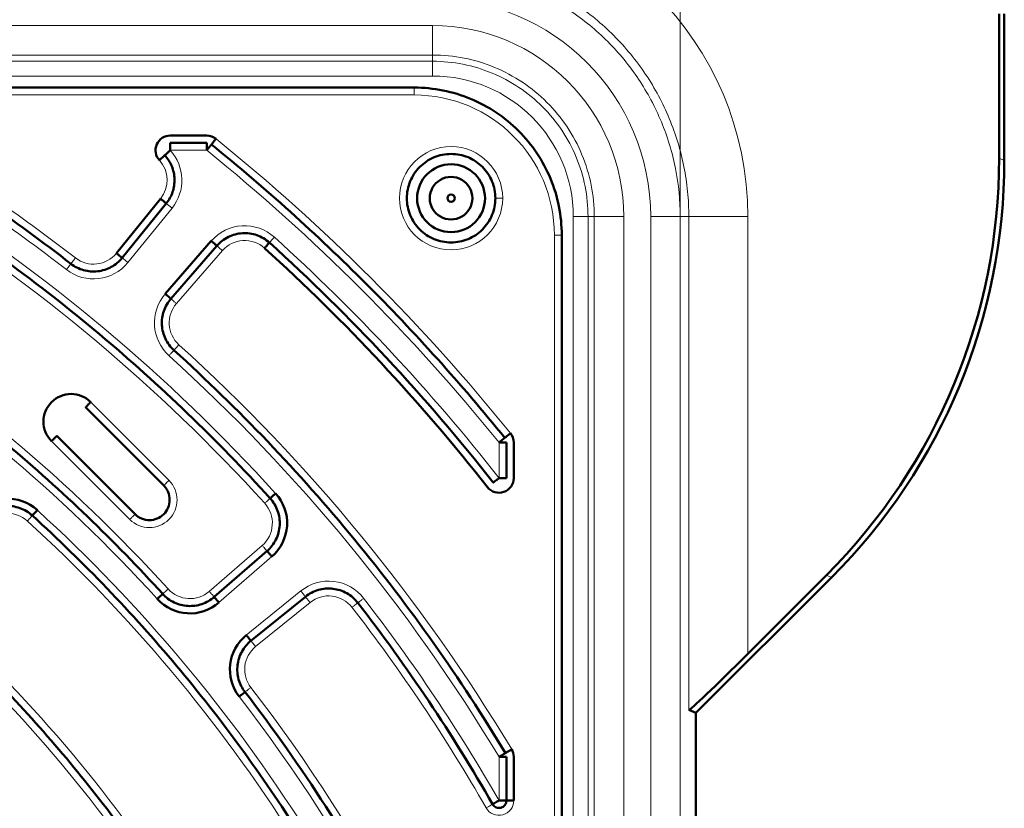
# Model space of a CAD drawing. Header units: millimetres. Extents: x 5 to 579, y 5 to 290.
# Tile 48 of 85: x 256 to 270, y 173 to 184. Entities that reach past the tile are written whole.
import ezdxf

# ---------------------------------------------------------------- set-up
doc = ezdxf.new("R2010")
doc.units = ezdxf.units.MM
doc.layers.add('1', color=7, linetype='Continuous', true_color=0xffffff)
doc.styles.add('Arial', font='Arial')
doc.dimstyles.get("Standard").update_dxf_attribs({"dimtxt": 0.18, "dimasz": 0.18, "dimexe": 0.18, "dimexo": 0.0625, "dimgap": 0.09, "dimtad": 0, "dimtih": 1, "dimtoh": 1, "dimdec": 4, "dimzin": 0, "dimdsep": 46, "dimtxsty": 'Standard', "dimcen": 0.09, "dimadec": 0, "dimazin": 0, "dimtfac": 1, "dimtdec": 4, "dimtofl": 0, "dimtmove": 0, "dimatfit": 3, "dimfxl": 1, "dimtolj": 1, "dimtzin": 0, "dimarcsym": 0})

# ---------------------------------------------------------------- blocks, each defined once
blk = doc.blocks.new('_U3-2')
at = {"layer": '1', "color": 92, "lineweight": 13}
for p, q in [((219.207332, 181.202974), (219.207332, 200.692501)), ((265.420006, 181.202974), (265.420006, 200.692501)), ((219.207332, 198.692501), (265.420006, 198.692501))]:
    blk.add_line(p, q, dxfattribs=at)
at = {"layer": '1', "color": 92, "lineweight": 18}
for points in [[(219.207332, 198.692501), (221.457329, 199.295386), (221.457334, 198.089615)], [(265.420006, 198.692501), (263.170009, 198.089615), (263.170004, 199.295386)]]:
    blk.add_solid(points, dxfattribs=at)
at = {"layer": '1', "color": 1, "linetype": 'Continuous', "lineweight": 13, "insert": (239.126421, 199.439385), "char_height": 3, "attachment_point": 7, "line_spacing_factor": 0.824923, "style": 'Arial'}
blk.add_mtext('\\fArial|b0|i0;\\W1.0000;462', dxfattribs=at)

msp = doc.modelspace()

# ---------------------------------------------------------------- linework, layer by layer
at = {"layer": '1', "color": 7, "linetype": 'Continuous', "lineweight": 50}
for p, q in [((269.74383, 181.99482), (269.74383, 183.95297)), ((269.81367, 181.96589), (269.81367, 183.95297)), ((261.81367, 182.95297), (249.05255, 182.95297)), ((258.50648, 182.30297), (259.00139, 182.30297)), ((259.00139, 182.20297), (258.50648, 182.20297)), ((257.77698, 180.70748), (258.37495, 181.44591)), ((258.45267, 181.38298), (257.8547, 180.64454)), ((258.43954, 180.15609), (259.06291, 180.8732)), ((263.81367, 168.19185), (263.81367, 180.95297)), ((259.13839, 180.8076), (258.51501, 180.09048)), ((257.35737, 178.61799), (258.41803, 177.55733)), ((258.02912, 177.16842), (256.96846, 178.22908)), ((263.06367, 177.65914), (263.06367, 178.14069)), ((263.16367, 178.14069), (263.16367, 177.65914)), ((259.10172, 176.0466), (259.81887, 176.67001)), ((267.40211, 176.34141), (266.33622, 175.27552)), ((267.47195, 176.31248), (265.63351, 174.47404)), ((260.33927, 176.04981), (259.6008, 175.45182)), ((265.63351, 174.47404), (265.53671, 174.51414)), ((265.63351, 174.47404), (265.63351, 148.4319)), ((263.06367, 173.28587), (263.06367, 173.87825)), ((263.16367, 173.87825), (263.16367, 173.28587))]:
    msp.add_line(p, q, dxfattribs=at)
at = {"layer": '1', "color": 2, "linetype": 'Continuous', "lineweight": 13}
for p, q in [((262.06367, 183.79401), (222.56367, 183.79401)), ((262.06367, 183.39425), (222.56367, 183.39425)), ((262.06367, 183.30971), (222.56367, 183.30971)), ((262.06367, 183.30971), (262.06367, 183.39425)), ((262.06367, 183.10984), (222.56367, 183.10984)), ((261.81367, 182.85297), (249.05255, 182.85297)), ((259.00139, 182.10297), (258.50648, 182.10297)), ((269.74383, 181.99482), (269.81367, 181.96589)), ((257.93241, 180.58161), (258.53039, 181.32005)), ((263.97053, 141.70297), (263.97053, 181.20297)), ((264.17041, 141.70297), (264.17041, 181.20297)), ((264.17041, 181.20297), (264.25495, 181.20297)), ((264.25495, 141.70297), (264.25495, 181.20297)), ((264.65471, 141.70297), (264.65471, 181.20297)), ((265.02025, 141.70297), (265.02025, 181.20297)), ((265.42001, 141.70297), (265.42001, 181.20297)), ((265.53671, 181.20297), (265.42001, 181.20297)), ((265.53671, 174.51414), (265.53671, 181.20297)), ((266.33622, 175.27552), (266.33622, 181.20297)), ((263.71367, 168.19185), (263.71367, 180.95297)), ((259.21386, 180.74199), (258.59048, 180.02488)), ((258.48874, 177.62804), (257.42808, 178.6887)), ((256.89775, 178.15837), (257.95841, 177.09771)), ((262.96367, 177.65914), (262.96367, 178.14069)), ((259.03611, 176.12207), (259.75326, 176.74548)), ((259.16732, 175.97113), (259.88447, 176.59454)), ((267.40211, 176.34141), (267.47195, 176.31248)), ((260.27634, 176.12753), (259.53787, 175.52953)), ((260.4022, 175.9721), (259.66373, 175.3741)), ((262.96367, 173.28587), (262.96367, 173.87825))]:
    msp.add_line(p, q, dxfattribs=at)
at = {"layer": '1', "color": 7, "linetype": 'Continuous', "lineweight": 50}
for radius in [0.46, 0.05]:
    msp.add_circle((262.31367, 181.45297), radius, dxfattribs=at)
at = {"layer": '1', "color": 2, "linetype": 'Continuous', "lineweight": 13}
for centre, radius, start, end in [((262.06367, 181.20297), 4.27255, 360, 90), ((262.06367, 181.20297), 2.95658, 0, 90), ((262.06367, 181.20297), 2.59104, 0, 90), ((262.06367, 181.20297), 1.90686, 0, 90), ((261.81367, 180.95297), 1.9, 0, 90), ((242.31367, 161.45297), 24.3, 52.159913, 58.964328), ((242.31367, 161.45297), 26.75, 38.942441, 51.057559), ((242.31367, 161.45297), 24.1, 52.159913, 58.964328), ((258.0641, 181.69764), 0.6, 321, 42.497331), ((242.31367, 161.45297), 26.55, 38.942441, 51.057559), ((262.31367, 181.45297), 0.7, 0, 180), ((258.0641, 181.69764), 0.4, 321, 42.497331), ((242.31367, 161.45297), 23.8, 42.234918, 57.765082), ((242.31367, 161.45297), 23.6, 42.234918, 57.765082), ((262.31367, 181.45297), 0.7, 180, 0), ((259.51574, 180.47957), 0.6, 47.883052, 139), ((259.51574, 180.47957), 0.4, 47.883052, 139), ((242.31367, 161.45297), 26.25, 38.124912, 47.883052), ((257.46612, 180.95921), 0.4, 232.159913, 321), ((257.46612, 180.95921), 0.6, 232.159913, 321), ((258.89236, 179.76245), 0.6, 139, 227.840087), ((258.89236, 179.76245), 0.4, 139, 227.840087), ((242.31367, 161.45297), 21.85, 42.287654, 57.712346), ((242.31367, 161.45297), 21.65, 42.287654, 57.712346), ((242.31367, 161.45297), 24.3, 31.035672, 47.840087), ((242.31367, 161.45297), 24.1, 31.035672, 47.840087), ((258.22357, 177.36288), 0.375, 225, 45), ((259.49084, 177.04736), 0.4, 311, 42.234918), ((256.3003, 176.78062), 0.4, 47.619245, 139), ((242.31367, 161.45297), 21.35, 32.380755, 47.619245), ((242.31367, 161.45297), 21.15, 32.380755, 47.619245), ((242.31367, 161.45297), 14.85, 0, 180), ((260.65393, 175.66124), 0.6, 37.765082, 129), ((258.77369, 176.42396), 0.4, 222.287654, 311), ((260.65393, 175.66124), 0.4, 37.765082, 129), ((242.31367, 161.45297), 23.8, 29.813647, 37.765082), ((242.31367, 161.45297), 23.6, 29.813647, 37.765082), ((242.31367, 161.45297), 19.4, 32.447017, 47.552983), ((242.31367, 161.45297), 19.2, 32.447017, 47.552983), ((259.91546, 175.06324), 0.4, 129, 217.712346), ((242.31367, 161.45297), 21.85, 17.712348, 37.712346), ((242.31367, 161.45297), 21.65, 17.712348, 37.712346), ((262.96367, 173.28587), 0.2, 209.813647, 0)]:
    msp.add_arc(centre, radius, start, end, dxfattribs=at)
at = {"layer": '1', "color": 7, "linetype": 'Continuous', "lineweight": 50}
for centre, radius, start, end in [((258.50648, 182.10297), 0.2, 90, 222.497331), ((259.00139, 182.10297), 0.2, 51.057559, 90), ((242.31367, 161.45297), 24.2, 52.159913, 58.964328), ((262.31367, 181.45297), 0.28868, 120, 180), ((262.31367, 181.45297), 0.28868, 60, 120), ((262.31367, 181.45297), 0.28868, 0, 60), ((262.31367, 181.45297), 0.28868, 180, 240), ((262.31367, 181.45297), 0.28868, 300, 0), ((262.31367, 181.45297), 0.28868, 240, 300), ((242.31367, 161.45297), 26.05, 38.124912, 47.883052), ((242.31367, 161.45297), 26.15, 38.124912, 47.883052), ((257.16291, 178.42354), 0.375, 45, 225), ((262.96367, 178.14069), 0.2, 0, 38.942441), ((242.31367, 161.45297), 16.70868, 0, 180), ((262.96367, 177.65914), 0.2, 218.124912, 0), ((259.49084, 177.04736), 0.6, 311, 42.234918), ((242.31367, 161.45297), 15.89931, 0, 180), ((256.3003, 176.78062), 0.6, 47.619245, 139), ((242.31367, 161.45297), 14.75, 270, 90), ((258.77369, 176.42396), 0.6, 222.287654, 311), ((242.31367, 161.45297), 23.7, 29.813647, 37.765082), ((259.91546, 175.06324), 0.6, 129, 217.712346), ((262.96367, 173.87825), 0.2, 0, 31.035672)]:
    msp.add_arc(centre, radius, start, end, dxfattribs=at)
for centre, major_axis, ratio, start_param, end_param in [((261.73895, 181.99886), (7.39631, -3.06365), 0.999286, 5.89073854, 6.67563207), ((261.80879, 181.96993), (7.39631, -3.06365), 0.999286, 5.89073854, 6.67563207), ((266.33622, 175.31503), (0.79976, 0.80073), 0.024678, 3.1517965, 4.68768624)]:
    msp.add_ellipse(centre, major_axis=major_axis, ratio=ratio, start_param=start_param, end_param=end_param, dxfattribs=at)
at = {"layer": '1', "color": 2, "linetype": 'Continuous', "lineweight": 13}
for points, knots in [([(265.53671, 181.20297), (265.53671, 181.31663), (265.53112, 181.43028), (265.50884, 181.6565), (265.49215, 181.76906), (265.4478, 181.992), (265.42015, 182.10238), (265.35417, 182.3199), (265.31583, 182.42704), (265.22884, 182.63705), (265.18019, 182.73992), (265.07304, 182.94039), (265.01454, 183.03799), (264.88825, 183.22699), (264.82047, 183.31839), (264.67626, 183.4941), (264.59984, 183.57842), (264.43911, 183.73915), (264.3548, 183.81557), (264.17908, 183.95977), (264.08769, 184.02756), (263.89869, 184.15384), (263.80108, 184.21234), (263.60061, 184.3195), (263.49775, 184.36815), (263.28774, 184.45514), (263.1806, 184.49347), (262.96308, 184.55946), (262.8527, 184.58711), (262.62975, 184.63145), (262.51719, 184.64815), (262.29098, 184.67043), (262.17732, 184.67601), (262.06367, 184.67601)], [0, 0, 0, 0, 0.0625, 0.0625, 0.125, 0.125, 0.1875, 0.1875, 0.25, 0.25, 0.3125, 0.3125, 0.375, 0.375, 0.4375, 0.4375, 0.5, 0.5, 0.5625, 0.5625, 0.625, 0.625, 0.6875, 0.6875, 0.75, 0.75, 0.8125, 0.8125, 0.875, 0.875, 0.9375, 0.9375, 1, 1, 1, 1]), ([(261.81367, 182.85297), (261.81367, 182.85952), (261.81367, 182.86606), (261.81367, 182.8789), (261.81367, 182.8852), (261.81367, 182.89729), (261.81367, 182.90309), (261.81367, 182.91397), (261.81367, 182.91906), (261.81367, 182.92831), (261.81367, 182.93248), (261.81367, 182.93976), (261.81367, 182.94286), (261.81367, 182.94787), (261.81367, 182.94978), (261.81367, 182.95231), (261.81367, 182.95297), (261.81367, 182.95297)], [0, 0, 0, 0, 0.12518365, 0.12518365, 0.2503673, 0.2503673, 0.37555094, 0.37555094, 0.50073459, 0.50073459, 0.62591824, 0.62591824, 0.75110189, 0.75110189, 0.87628553, 0.87628553, 1, 1, 1, 1]), ([(263.01367, 181.45297), (263.00066, 181.45297), (262.97437, 181.45297), (262.94113, 181.45297), (262.9189, 181.45297), (262.91367, 181.45297), (262.91367, 181.45297)], [0, 0, 0, 0, 0.25018781, 0.50037562, 0.75056344, 1, 1, 1, 1]), ([(258.53038, 181.32005), (258.5253, 181.32417), (258.52021, 181.32829), (258.51023, 181.33636), (258.50534, 181.34033), (258.49595, 181.34794), (258.49144, 181.35159), (258.48298, 181.35844), (258.47903, 181.36163), (258.47184, 181.36746), (258.46859, 181.37009), (258.46294, 181.37466), (258.46053, 181.37661), (258.45664, 181.37977), (258.45516, 181.38097), (258.45318, 181.38256), (258.45267, 181.38298), (258.45267, 181.38298)], [0, 0, 0, 0, 0.12518365, 0.12518365, 0.2503673, 0.2503673, 0.37555094, 0.37555094, 0.50073459, 0.50073459, 0.62591824, 0.62591824, 0.75110189, 0.75110189, 0.87628553, 0.87628553, 1, 1, 1, 1]), ([(264.17041, 181.20297), (264.16996, 181.20297), (264.16828, 181.20297), (264.16253, 181.20297), (264.15845, 181.20297), (264.14803, 181.20297), (264.1417, 181.20297), (264.12702, 181.20297), (264.11867, 181.20297), (264.10026, 181.20297), (264.09019, 181.20297), (264.06872, 181.20297), (264.05732, 181.20297), (264.03359, 181.20297), (264.02126, 181.20297), (263.99613, 181.20297), (263.98333, 181.20297), (263.97053, 181.20297)], [0, 0, 0, 0, 0.125, 0.125, 0.25, 0.25, 0.375, 0.375, 0.5, 0.5, 0.625, 0.625, 0.75, 0.75, 0.875, 0.875, 1, 1, 1, 1]), ([(265.42001, 181.20297), (265.41911, 181.20297), (265.41576, 181.20297), (265.40424, 181.20297), (265.39608, 181.20297), (265.37526, 181.20297), (265.36259, 181.20297), (265.33323, 181.20297), (265.31653, 181.20297), (265.2797, 181.20297), (265.25957, 181.20297), (265.21664, 181.20297), (265.19383, 181.20297), (265.14636, 181.20297), (265.1217, 181.20297), (265.07145, 181.20297), (265.04585, 181.20297), (265.02025, 181.20297)], [0, 0, 0, 0, 0.125, 0.125, 0.25, 0.25, 0.375, 0.375, 0.5, 0.5, 0.625, 0.625, 0.75, 0.75, 0.875, 0.875, 1, 1, 1, 1]), ([(263.81367, 180.95297), (263.81361, 180.95297), (263.81297, 180.95297), (263.81047, 180.95297), (263.80856, 180.95297), (263.80355, 180.95297), (263.80045, 180.95297), (263.79318, 180.95297), (263.78901, 180.95297), (263.77975, 180.95297), (263.77467, 180.95297), (263.76378, 180.95297), (263.75798, 180.95297), (263.74589, 180.95297), (263.7396, 180.95297), (263.72676, 180.95297), (263.72021, 180.95297), (263.71367, 180.95297)], [0, 0, 0, 0, 0.12014796, 0.12014796, 0.24584111, 0.24584111, 0.37153426, 0.37153426, 0.49722741, 0.49722741, 0.62292056, 0.62292056, 0.7486137, 0.7486137, 0.87430685, 0.87430685, 1, 1, 1, 1]), ([(259.21386, 180.74199), (259.20892, 180.74628), (259.20398, 180.75058), (259.19429, 180.759), (259.18954, 180.76313), (259.18041, 180.77106), (259.17603, 180.77487), (259.16782, 180.78201), (259.16398, 180.78534), (259.157, 180.79142), (259.15385, 180.79415), (259.14836, 180.79892), (259.14602, 180.80096), (259.14224, 180.80425), (259.1408, 180.8055), (259.13888, 180.80716), (259.13839, 180.80759), (259.13839, 180.80759)], [0, 0, 0, 0, 0.12518365, 0.12518365, 0.2503673, 0.2503673, 0.37555094, 0.37555094, 0.50073459, 0.50073459, 0.62591824, 0.62591824, 0.75110189, 0.75110189, 0.87628553, 0.87628553, 1, 1, 1, 1]), ([(257.22074, 180.64332), (257.21276, 180.63304), (257.19663, 180.61228), (257.17624, 180.58603), (257.1626, 180.56847), (257.1594, 180.56435), (257.1594, 180.56435)], [0, 0, 0, 0, 0.25018781, 0.50037562, 0.75056344, 1, 1, 1, 1]), ([(257.93241, 180.58161), (257.9223, 180.5898), (257.90187, 180.60635), (257.87604, 180.62727), (257.85876, 180.64126), (257.8547, 180.64454), (257.8547, 180.64454)], [0, 0, 0, 0, 0.25018781, 0.50037562, 0.75056344, 1, 1, 1, 1]), ([(258.59048, 180.02487), (258.58066, 180.03341), (258.56082, 180.05066), (258.53573, 180.07247), (258.51895, 180.08705), (258.51501, 180.09048), (258.51501, 180.09048)], [0, 0, 0, 0, 0.25018781, 0.50037562, 0.75056344, 1, 1, 1, 1]), ([(258.48964, 179.31769), (258.49837, 179.32733), (258.51602, 179.34682), (258.53833, 179.37146), (258.55325, 179.38794), (258.55676, 179.39181), (258.55676, 179.39181)], [0, 0, 0, 0, 0.25018781, 0.50037562, 0.75056344, 1, 1, 1, 1]), ([(258.48874, 177.62804), (258.47954, 177.61884), (258.46095, 177.60025), (258.43744, 177.57675), (258.42172, 177.56103), (258.41803, 177.55733), (258.41803, 177.55733)], [0, 0, 0, 0, 0.25018781, 0.50037562, 0.75056344, 1, 1, 1, 1]), ([(259.78699, 177.31623), (259.79662, 177.32497), (259.81609, 177.34265), (259.8407, 177.36499), (259.85716, 177.37994), (259.86103, 177.38345), (259.86103, 177.38345)], [0, 0, 0, 0, 0.25018781, 0.50037562, 0.75056344, 1, 1, 1, 1]), ([(257.95841, 177.09771), (257.96303, 177.10234), (257.96766, 177.10697), (257.97674, 177.11605), (257.98119, 177.1205), (257.98974, 177.12905), (257.99384, 177.13315), (258.00154, 177.14084), (258.00513, 177.14444), (258.01168, 177.15098), (258.01463, 177.15393), (258.01977, 177.15908), (258.02196, 177.16127), (258.02551, 177.16481), (258.02686, 177.16616), (258.02865, 177.16796), (258.02911, 177.16842), (258.02911, 177.16842)], [0, 0, 0, 0, 0.12518365, 0.12518365, 0.2503673, 0.2503673, 0.37555094, 0.37555094, 0.50073459, 0.50073459, 0.62591824, 0.62591824, 0.75110189, 0.75110189, 0.87628553, 0.87628553, 1, 1, 1, 1]), ([(259.75326, 176.74548), (259.76179, 176.73566), (259.77904, 176.71582), (259.80085, 176.69073), (259.81544, 176.67395), (259.81886, 176.67001), (259.81886, 176.67001)], [0, 0, 0, 0, 0.25018781, 0.50037562, 0.75056344, 1, 1, 1, 1]), ([(258.47778, 176.15481), (258.46816, 176.14606), (258.4487, 176.12837), (258.42411, 176.106), (258.40767, 176.09105), (258.4038, 176.08753), (258.4038, 176.08753)], [0, 0, 0, 0, 0.25018781, 0.50037562, 0.75056344, 1, 1, 1, 1]), ([(259.03611, 176.12207), (259.0404, 176.11713), (259.0447, 176.11219), (259.05312, 176.1025), (259.05725, 176.09775), (259.06518, 176.08863), (259.06899, 176.08425), (259.07613, 176.07604), (259.07946, 176.0722), (259.08554, 176.06521), (259.08827, 176.06206), (259.09305, 176.05658), (259.09508, 176.05424), (259.09837, 176.05046), (259.09962, 176.04901), (259.10128, 176.0471), (259.10171, 176.0466), (259.10171, 176.0466)], [0, 0, 0, 0, 0.12518365, 0.12518365, 0.2503673, 0.2503673, 0.37555094, 0.37555094, 0.50073459, 0.50073459, 0.62591824, 0.62591824, 0.75110189, 0.75110189, 0.87628553, 0.87628553, 1, 1, 1, 1]), ([(260.27634, 176.12753), (260.28452, 176.11742), (260.30107, 176.09699), (260.32199, 176.07115), (260.33598, 176.05388), (260.33927, 176.04982), (260.33926, 176.04982)], [0, 0, 0, 0, 0.25018781, 0.50037562, 0.75056344, 1, 1, 1, 1]), ([(260.4022, 175.9721), (260.39808, 175.97719), (260.39396, 175.98227), (260.38588, 175.99225), (260.38192, 175.99714), (260.37431, 176.00654), (260.37066, 176.01105), (260.36381, 176.01951), (260.36061, 176.02346), (260.35479, 176.03065), (260.35216, 176.03389), (260.34759, 176.03954), (260.34563, 176.04195), (260.34248, 176.04585), (260.34128, 176.04733), (260.33968, 176.0493), (260.33927, 176.04981), (260.33927, 176.04981)], [0, 0, 0, 0, 0.12518365, 0.12518365, 0.2503673, 0.2503673, 0.37555094, 0.37555094, 0.50073459, 0.50073459, 0.62591824, 0.62591824, 0.75110189, 0.75110189, 0.87628553, 0.87628553, 1, 1, 1, 1]), ([(260.97014, 175.90621), (260.98042, 175.91418), (261.00121, 175.93028), (261.02749, 175.95064), (261.04506, 175.96425), (261.04919, 175.96745), (261.04919, 175.96745)], [0, 0, 0, 0, 0.25018781, 0.50037562, 0.75056344, 1, 1, 1, 1]), ([(259.66373, 175.3741), (259.65555, 175.38421), (259.639, 175.40465), (259.61808, 175.43048), (259.60409, 175.44775), (259.6008, 175.45181), (259.6008, 175.45181)], [0, 0, 0, 0, 0.25018781, 0.50037562, 0.75056344, 1, 1, 1, 1]), ([(262.79014, 173.18644), (262.80142, 173.1929), (262.82424, 173.20598), (262.85308, 173.2225), (262.87237, 173.23356), (262.8769, 173.23615), (262.8769, 173.23615)], [0, 0, 0, 0, 0.25018781, 0.50037562, 0.75056344, 1, 1, 1, 1])]:
    msp.add_open_spline(points, degree=3, knots=knots, dxfattribs=at)
for points in [[(265.42001, 181.20297), (265.42001, 181.42229), (265.37674, 181.86215), (265.18451, 182.49562), (264.87235, 183.07969), (264.45225, 183.59156), (263.94038, 184.01166), (263.35632, 184.32381), (262.72284, 184.51604), (262.28299, 184.55931), (262.06367, 184.55931)], [(262.06367, 183.79401), (262.06367, 183.74313), (262.06367, 183.6403), (262.06367, 183.50927), (262.06367, 183.4195), (262.06367, 183.39603), (262.06367, 183.39425)], [(262.06367, 183.39425), (262.20686, 183.39425), (262.49403, 183.366), (262.90761, 183.2405), (263.28894, 183.0367), (263.62313, 182.76243), (263.8974, 182.42824), (264.1012, 182.04692), (264.2267, 181.63333), (264.25495, 181.34616), (264.25495, 181.20297)], [(262.06367, 183.30971), (262.06367, 183.30883), (262.06367, 183.29709), (262.06367, 183.2522), (262.06367, 183.18669), (262.06367, 183.13528), (262.06367, 183.10984)], [(264.17041, 181.20297), (264.17041, 181.34064), (264.14325, 181.61673), (264.02259, 182.01436), (263.82665, 182.38097), (263.56296, 182.70226), (263.24166, 182.96596), (262.87505, 183.16189), (262.47743, 183.28255), (262.20133, 183.30971), (262.06367, 183.30971)], [(264.25495, 181.20297), (264.25673, 181.20297), (264.28019, 181.20297), (264.36997, 181.20297), (264.50099, 181.20297), (264.60382, 181.20297), (264.65471, 181.20297)], [(266.33622, 181.20297), (266.31062, 181.20297), (266.25943, 181.20297), (266.18334, 181.20297), (266.10866, 181.20297), (266.03607, 181.20297), (265.96625, 181.20297), (265.89984, 181.20297), (265.83744, 181.20297), (265.77964, 181.20297), (265.72696, 181.20297), (265.67989, 181.20297), (265.63887, 181.20297), (265.60426, 181.20297), (265.5764, 181.20297), (265.55553, 181.20297), (265.54185, 181.20297), (265.5376, 181.20297), (265.53671, 181.20297)], [(259.85106, 180.85045), (259.85107, 180.85046), (259.85455, 180.85432), (259.86948, 180.87082), (259.89177, 180.89548), (259.90941, 180.91499), (259.91813, 180.92463)], [(257.1594, 180.56435), (257.15939, 180.56434), (257.1562, 180.56023), (257.14255, 180.54266), (257.12216, 180.51641), (257.10603, 180.49564), (257.09805, 180.48537)], [(258.55676, 179.39181), (258.55676, 179.39182), (258.56025, 179.39567), (258.57519, 179.41217), (258.5975, 179.43681), (258.61515, 179.4563), (258.62388, 179.46594)], [(256.63733, 177.14997), (256.63732, 177.14996), (256.63382, 177.14612), (256.61881, 177.12968), (256.59641, 177.10513), (256.57868, 177.0857), (256.56992, 177.07609)], [(261.04919, 175.96745), (261.0492, 175.96746), (261.05331, 175.97064), (261.0709, 175.98427), (261.09717, 176.00463), (261.11796, 176.02073), (261.12824, 176.0287)], [(259.51991, 174.75739), (259.51992, 174.7574), (259.52403, 174.76058), (259.54164, 174.77419), (259.56793, 174.79452), (259.58873, 174.81061), (259.59902, 174.81856)]]:
    msp.add_open_spline(points, degree=3, dxfattribs=at)
at = {"layer": '1', "color": 7, "linetype": 'Continuous', "lineweight": 50}
for points in [[(263.81367, 180.95297), (263.81367, 181.08366), (263.78788, 181.34577), (263.67334, 181.72325), (263.48733, 182.07128), (263.237, 182.3763), (262.93198, 182.62663), (262.58394, 182.81264), (262.20646, 182.92719), (261.94436, 182.95297), (261.81367, 182.95297)], [(259.06425, 182.18076), (259.06424, 182.18075), (259.06097, 182.1767), (259.04698, 182.15939), (259.02609, 182.13354), (259.00956, 182.11309), (259.00139, 182.10297)], [(259.06424, 182.18075), (259.42944, 181.88563), (260.14437, 181.27595), (261.16684, 180.30615), (262.13665, 179.28368), (262.74632, 178.56874), (263.04145, 178.20355)], [(258.43276, 182.03542), (258.43275, 182.03541), (258.42891, 182.0319), (258.41251, 182.01687), (258.388, 181.99441), (258.36861, 181.97665), (258.35902, 181.96786)], [(258.45267, 181.38298), (258.48977, 181.4288), (258.5481, 181.53465), (258.57446, 181.71322), (258.53725, 181.88985), (258.47258, 181.99195), (258.43275, 182.03542)], [(259.86103, 177.38345), (259.50127, 177.77973), (258.75464, 178.54815), (257.5594, 179.62212), (256.29419, 180.61271), (255.40779, 181.21457), (254.95506, 181.50005)], [(259.85106, 180.85046), (259.80223, 180.8946), (259.68559, 180.9641), (259.48493, 180.99191), (259.28905, 180.94025), (259.18157, 180.85728), (259.13839, 180.8076)], [(257.15939, 180.56434), (257.2101, 180.52496), (257.32813, 180.46536), (257.52486, 180.44997), (257.71293, 180.50975), (257.81429, 180.59465), (257.8547, 180.64455)], [(257.8547, 180.64454), (257.85469, 180.64455), (257.85065, 180.64782), (257.83336, 180.66183), (257.80753, 180.68274), (257.78709, 180.69929), (257.77698, 180.70748)], [(258.51501, 180.09048), (258.47289, 180.04203), (258.40687, 179.92746), (258.38066, 179.73187), (258.42998, 179.5408), (258.50917, 179.43491), (258.55676, 179.39181)], [(258.51501, 180.09048), (258.515, 180.09048), (258.51108, 180.09389), (258.49428, 180.10849), (258.4692, 180.1303), (258.44935, 180.14755), (258.43954, 180.15609)], [(253.93187, 179.83992), (254.34429, 179.57933), (255.15185, 179.03019), (256.30486, 178.12702), (257.39452, 177.14837), (258.07555, 176.44843), (258.4038, 176.08753)], [(258.55676, 179.39181), (258.99511, 178.9949), (259.84301, 178.16862), (261.02041, 176.83959), (262.09731, 175.42789), (262.74448, 174.4365), (263.04935, 173.92981)], [(259.06367, 161.45297), (259.06367, 162.0009), (259.00981, 163.0975), (258.76823, 164.72596), (258.36819, 166.32307), (257.81353, 167.87322), (257.1096, 169.36156), (256.26318, 170.77374), (255.28241, 172.09614), (254.17675, 173.31605), (252.95684, 174.42171), (251.63443, 175.40248), (250.22226, 176.2489), (248.73392, 176.95283), (247.18375, 177.50749), (245.58669, 177.90754), (243.9581, 178.14912), (242.31367, 178.2299), (240.66924, 178.14912), (239.04065, 177.90754), (237.44358, 177.50749), (235.89342, 176.95283), (234.40508, 176.2489), (232.99291, 175.40248), (231.6705, 174.42171), (230.45059, 173.31605), (229.34493, 172.09614), (228.36416, 170.77374), (227.51774, 169.36156), (226.81381, 167.87322), (226.25915, 166.32307), (225.8591, 164.72596), (225.61753, 163.0975), (225.56367, 162.0009), (225.56367, 161.45297)], [(263.04144, 178.20354), (263.04145, 178.20355), (263.04549, 178.20682), (263.0628, 178.22081), (263.08866, 178.2417), (263.10911, 178.25823), (263.11922, 178.2664)], [(262.885, 177.5974), (262.88501, 177.59741), (262.8891, 177.60062), (262.9066, 177.61436), (262.93275, 177.63488), (262.95344, 177.65112), (262.96367, 177.65915)], [(259.86103, 177.38345), (259.86104, 177.38345), (259.86489, 177.38695), (259.88136, 177.40191), (259.90597, 177.42425), (259.92544, 177.44192), (259.93507, 177.45067)], [(256.63732, 177.14996), (256.58856, 177.19446), (256.47184, 177.26464), (256.27066, 177.29311), (256.0741, 177.24164), (255.96625, 177.15847), (255.92294, 177.10865)], [(259.81886, 176.67001), (259.86861, 176.71325), (259.95167, 176.82089), (260.00325, 177.01708), (259.97514, 177.21797), (259.90534, 177.33465), (259.86103, 177.38345)], [(260.25946, 172.83327), (260.00728, 173.23093), (259.47631, 174.00974), (258.60411, 175.12228), (257.65994, 176.17441), (256.98516, 176.83256), (256.63732, 177.14996)], [(258.4038, 176.08753), (258.44694, 176.0401), (258.55282, 175.96124), (258.74368, 175.91226), (258.93895, 175.9386), (259.05333, 176.00454), (259.10172, 176.0466)], [(261.04919, 175.96746), (261.00883, 176.01956), (260.90604, 176.10856), (260.71308, 176.17113), (260.51092, 176.1544), (260.39049, 176.09129), (260.33927, 176.04982)], [(255.3394, 175.69448), (255.65224, 175.40834), (256.25924, 174.81527), (257.10903, 173.86776), (257.89459, 172.86634), (258.37324, 172.16557), (258.60071, 171.8078)], [(259.6008, 175.45182), (259.55098, 175.41147), (259.46617, 175.31028), (259.40633, 175.12255), (259.42142, 174.92609), (259.4807, 174.80811), (259.51991, 174.75739)], [(259.51992, 174.7574), (259.51991, 174.75739), (259.5158, 174.75421), (259.49819, 174.7406), (259.4719, 174.72027), (259.45109, 174.70418), (259.44081, 174.69622)], [(259.51991, 174.75739), (259.9068, 174.25704), (260.63729, 173.22201), (261.59325, 171.58028), (262.40252, 169.8615), (262.84021, 168.67266), (263.03263, 168.07016)], [(263.04935, 173.9298), (263.04936, 173.92981), (263.05381, 173.93249), (263.07288, 173.94396), (263.10136, 173.9611), (263.12389, 173.97466), (263.13504, 173.98136)], [(262.8769, 173.23615), (262.87691, 173.23616), (262.88142, 173.23874), (262.90073, 173.24981), (262.92957, 173.26633), (262.95238, 173.27941), (262.96367, 173.28587)]]:
    msp.add_open_spline(points, degree=3, dxfattribs=at)
for points, knots in [([(259.1271, 182.25853), (259.11892, 182.24841), (259.10239, 182.22796), (259.0815, 182.20211), (259.06753, 182.18482), (259.06425, 182.18075), (259.06425, 182.18076)], [0, 0, 0, 0, 0.25018781, 0.50037562, 0.75056344, 1, 1, 1, 1]), ([(258.50648, 182.10297), (258.49689, 182.09419), (258.4775, 182.07642), (258.453, 182.05397), (258.4366, 182.03895), (258.43275, 182.03542), (258.43276, 182.03542)], [0, 0, 0, 0, 0.25018781, 0.50037562, 0.75056344, 1, 1, 1, 1]), ([(258.50648, 182.20297), (258.50648, 182.20291), (258.50648, 182.20227), (258.50648, 182.19978), (258.50648, 182.19787), (258.50648, 182.19286), (258.50648, 182.18976), (258.50648, 182.18248), (258.50648, 182.17831), (258.50648, 182.16906), (258.50648, 182.16397), (258.50648, 182.15309), (258.50648, 182.14729), (258.50648, 182.1352), (258.50648, 182.1289), (258.50648, 182.11606), (258.50648, 182.10952), (258.50648, 182.10297)], [0, 0, 0, 0, 0.12014796, 0.12014796, 0.24584111, 0.24584111, 0.37153426, 0.37153426, 0.49722741, 0.49722741, 0.62292056, 0.62292056, 0.7486137, 0.7486137, 0.87430685, 0.87430685, 1, 1, 1, 1]), ([(259.00139, 182.10297), (259.00139, 182.10952), (259.00139, 182.11606), (259.00139, 182.1289), (259.00139, 182.1352), (259.00139, 182.14729), (259.00139, 182.15309), (259.00139, 182.16397), (259.00139, 182.16906), (259.00139, 182.17831), (259.00139, 182.18248), (259.00139, 182.18976), (259.00139, 182.19286), (259.00139, 182.19787), (259.00139, 182.19978), (259.00139, 182.20231), (259.00139, 182.20297), (259.00139, 182.20297)], [0, 0, 0, 0, 0.12518365, 0.12518365, 0.2503673, 0.2503673, 0.37555094, 0.37555094, 0.50073459, 0.50073459, 0.62591824, 0.62591824, 0.75110189, 0.75110189, 0.87628553, 0.87628553, 1, 1, 1, 1]), ([(261.71367, 181.45297), (261.71367, 181.53161), (261.73735, 181.64975), (261.81157, 181.78844), (261.88667, 181.87998), (261.97818, 181.95507), (262.08258, 182.01088), (262.19586, 182.04524), (262.31367, 182.05684), (262.43148, 182.04524), (262.54476, 182.01087), (262.64916, 181.95507), (262.74067, 181.87997), (262.81577, 181.78847), (262.87157, 181.68406), (262.90593, 181.57081), (262.91367, 181.49218), (262.91367, 181.45297)], [0, 0, 0, 0, 0.12447301, 0.18701065, 0.2495483, 0.31208594, 0.37462358, 0.43716122, 0.49969886, 0.56223651, 0.62477415, 0.68731179, 0.74984943, 0.81238707, 0.87492472, 0.93746236, 1, 1, 1, 1]), ([(258.37496, 181.44591), (258.38506, 181.43773), (258.4055, 181.42118), (258.43133, 181.40026), (258.44861, 181.38627), (258.45267, 181.38298), (258.45267, 181.38298)], [0, 0, 0, 0, 0.25018781, 0.50037562, 0.75056344, 1, 1, 1, 1]), ([(262.91367, 181.45297), (262.91367, 181.41377), (262.90593, 181.33514), (262.87157, 181.22189), (262.81577, 181.11748), (262.74067, 181.02598), (262.64916, 180.95088), (262.54476, 180.89507), (262.43148, 180.86071), (262.31367, 180.84911), (262.19586, 180.86071), (262.08258, 180.89507), (261.97818, 180.95088), (261.88667, 181.02597), (261.81157, 181.11751), (261.73735, 181.25619), (261.71367, 181.37434), (261.71367, 181.45297)], [0, 0, 0, 0, 0.06253764, 0.12507528, 0.18761293, 0.25015057, 0.31268821, 0.37522585, 0.43776349, 0.50030114, 0.56283878, 0.62537642, 0.68791406, 0.7504517, 0.81298935, 0.87552699, 1, 1, 1, 1]), ([(259.06291, 180.8732), (259.07273, 180.86467), (259.09258, 180.84742), (259.11766, 180.82561), (259.13444, 180.81102), (259.13838, 180.8076), (259.13838, 180.8076)], [0, 0, 0, 0, 0.25018781, 0.50037562, 0.75056344, 1, 1, 1, 1]), ([(259.784, 180.77628), (259.79272, 180.78593), (259.81036, 180.80543), (259.83265, 180.83009), (259.84756, 180.84658), (259.85106, 180.85045), (259.85106, 180.85045)], [0, 0, 0, 0, 0.25018781, 0.50037562, 0.75056344, 1, 1, 1, 1]), ([(257.42808, 178.6887), (257.42345, 178.68407), (257.41882, 178.67945), (257.40974, 178.67037), (257.40529, 178.66592), (257.39674, 178.65737), (257.39264, 178.65326), (257.38494, 178.64557), (257.38135, 178.64197), (257.3748, 178.63543), (257.37185, 178.63248), (257.36671, 178.62734), (257.36452, 178.62514), (257.36098, 178.6216), (257.35963, 178.62025), (257.35783, 178.61846), (257.35737, 178.61799), (257.35737, 178.61799)], [0, 0, 0, 0, 0.12518365, 0.12518365, 0.2503673, 0.2503673, 0.37555094, 0.37555094, 0.50073459, 0.50073459, 0.62591824, 0.62591824, 0.75110189, 0.75110189, 0.87628553, 0.87628553, 1, 1, 1, 1]), ([(256.96846, 178.22908), (256.96841, 178.22904), (256.96796, 178.22859), (256.9662, 178.22682), (256.96485, 178.22547), (256.9613, 178.22193), (256.95911, 178.21974), (256.95397, 178.21459), (256.95102, 178.21164), (256.94447, 178.2051), (256.94088, 178.2015), (256.93318, 178.19381), (256.92908, 178.18971), (256.92053, 178.18116), (256.91608, 178.17671), (256.907, 178.16763), (256.90237, 178.163), (256.89775, 178.15837)], [0, 0, 0, 0, 0.12014796, 0.12014796, 0.24584111, 0.24584111, 0.37153426, 0.37153426, 0.49722741, 0.49722741, 0.62292056, 0.62292056, 0.7486137, 0.7486137, 0.87430685, 0.87430685, 1, 1, 1, 1]), ([(262.96367, 178.14069), (262.97378, 178.14887), (262.99424, 178.1654), (263.02009, 178.18629), (263.03738, 178.20026), (263.04144, 178.20355), (263.04144, 178.20354)], [0, 0, 0, 0, 0.25018781, 0.50037562, 0.75056344, 1, 1, 1, 1]), ([(263.06367, 178.14069), (263.06361, 178.14069), (263.06297, 178.14069), (263.06047, 178.14069), (263.05856, 178.14069), (263.05355, 178.14069), (263.05045, 178.14069), (263.04318, 178.14069), (263.03901, 178.14069), (263.02975, 178.14069), (263.02467, 178.14069), (263.01378, 178.14069), (263.00798, 178.14069), (262.99589, 178.14069), (262.9896, 178.14069), (262.97676, 178.14069), (262.97021, 178.14069), (262.96367, 178.14069)], [0, 0, 0, 0, 0.12014796, 0.12014796, 0.24584111, 0.24584111, 0.37153426, 0.37153426, 0.49722741, 0.49722741, 0.62292056, 0.62292056, 0.7486137, 0.7486137, 0.87430685, 0.87430685, 1, 1, 1, 1]), ([(258.41803, 177.55733), (258.43073, 177.54462), (258.45371, 177.51662), (258.48772, 177.45308), (258.50576, 177.36283), (258.48424, 177.25491), (258.42309, 177.16335), (258.33154, 177.1022), (258.22362, 177.08068), (258.13337, 177.09873), (258.06983, 177.13274), (258.04182, 177.15572), (258.02912, 177.16842)], [0, 0, 0, 0, 0.06272653, 0.12545307, 0.25030205, 0.37515102, 0.5, 0.62484898, 0.74969795, 0.87454693, 0.93727347, 1, 1, 1, 1]), ([(262.96367, 177.65915), (262.97021, 177.65915), (262.97676, 177.65915), (262.9896, 177.65915), (262.99589, 177.65915), (263.00798, 177.65915), (263.01378, 177.65915), (263.02467, 177.65915), (263.02975, 177.65915), (263.03901, 177.65915), (263.04318, 177.65915), (263.05045, 177.65915), (263.05355, 177.65915), (263.05856, 177.65915), (263.06047, 177.65915), (263.06301, 177.65915), (263.06367, 177.65915), (263.06366, 177.65915)], [0, 0, 0, 0, 0.12518365, 0.12518365, 0.2503673, 0.2503673, 0.37555094, 0.37555094, 0.50073459, 0.50073459, 0.62591824, 0.62591824, 0.75110189, 0.75110189, 0.87628553, 0.87628553, 1, 1, 1, 1]), ([(256.70473, 177.22383), (256.69596, 177.21422), (256.67824, 177.1948), (256.65583, 177.17024), (256.64085, 177.15382), (256.63733, 177.14996), (256.63733, 177.14997)], [0, 0, 0, 0, 0.25018781, 0.50037562, 0.75056344, 1, 1, 1, 1]), ([(259.88447, 176.59454), (259.88018, 176.59948), (259.87588, 176.60442), (259.86746, 176.61411), (259.86333, 176.61885), (259.8554, 176.62798), (259.85159, 176.63236), (259.84445, 176.64057), (259.84112, 176.64441), (259.83504, 176.6514), (259.83231, 176.65454), (259.82754, 176.66003), (259.8255, 176.66237), (259.82222, 176.66615), (259.82096, 176.66759), (259.8193, 176.66951), (259.81887, 176.67001), (259.81887, 176.67)], [0, 0, 0, 0, 0.12518365, 0.12518365, 0.2503673, 0.2503673, 0.37555094, 0.37555094, 0.50073459, 0.50073459, 0.62591824, 0.62591824, 0.75110189, 0.75110189, 0.87628553, 0.87628553, 1, 1, 1, 1]), ([(227.56367, 161.45297), (227.56367, 162.41874), (227.70669, 163.86796), (228.17611, 165.74147), (228.66454, 167.10665), (229.28442, 168.41725), (230.02978, 169.66081), (230.89343, 170.82532), (231.86708, 171.89957), (232.94132, 172.87321), (234.10583, 173.73687), (235.34939, 174.48223), (236.66001, 175.1021), (238.02509, 175.59054), (239.43146, 175.94281), (240.86559, 176.15555), (242.31367, 176.22669), (243.76175, 176.15555), (245.19588, 175.94281), (246.60225, 175.59054), (247.96732, 175.1021), (249.27795, 174.48223), (250.5215, 173.73687), (251.68601, 172.87321), (252.76026, 171.89957), (253.7339, 170.82532), (254.59756, 169.66081), (255.34292, 168.41725), (255.9628, 167.10663), (256.45123, 165.74156), (256.80351, 164.33516), (257.01624, 162.90114), (257.06367, 161.93547), (257.06367, 161.45297)], [0, 0, 0, 0, 0.06242942, 0.09368177, 0.12493412, 0.15618647, 0.18743883, 0.21869118, 0.24994353, 0.28119589, 0.31244824, 0.34370059, 0.37495294, 0.4062053, 0.43745765, 0.46871, 0.49996236, 0.53121471, 0.56246706, 0.59371941, 0.62497177, 0.65622412, 0.68747647, 0.71872882, 0.74998118, 0.78123353, 0.81248588, 0.84373824, 0.87499059, 0.90624294, 0.93749529, 0.96874765, 1, 1, 1, 1]), ([(258.32982, 176.02024), (258.33944, 176.02899), (258.3589, 176.04669), (258.38349, 176.06905), (258.39993, 176.08401), (258.4038, 176.08753), (258.4038, 176.08753)], [0, 0, 0, 0, 0.25018781, 0.50037562, 0.75056344, 1, 1, 1, 1]), ([(259.10172, 176.0466), (259.10176, 176.04655), (259.10218, 176.04607), (259.10382, 176.04419), (259.10507, 176.04275), (259.10835, 176.03897), (259.11039, 176.03663), (259.11516, 176.03114), (259.1179, 176.02799), (259.12397, 176.021), (259.1273, 176.01717), (259.13444, 176.00895), (259.13825, 176.00457), (259.14618, 175.99545), (259.15031, 175.9907), (259.15873, 175.98101), (259.16303, 175.97607), (259.16732, 175.97113)], [0, 0, 0, 0, 0.12014796, 0.12014796, 0.24584111, 0.24584111, 0.37153426, 0.37153426, 0.49722741, 0.49722741, 0.62292056, 0.62292056, 0.7486137, 0.7486137, 0.87430685, 0.87430685, 1, 1, 1, 1]), ([(259.53787, 175.52953), (259.54199, 175.52444), (259.54611, 175.51936), (259.55419, 175.50938), (259.55815, 175.50449), (259.56576, 175.49509), (259.56941, 175.49058), (259.57626, 175.48213), (259.57946, 175.47818), (259.58528, 175.47098), (259.58791, 175.46774), (259.59248, 175.46209), (259.59443, 175.45968), (259.59759, 175.45579), (259.59879, 175.4543), (259.60039, 175.45233), (259.6008, 175.45182), (259.6008, 175.45182)], [0, 0, 0, 0, 0.12518365, 0.12518365, 0.2503673, 0.2503673, 0.37555094, 0.37555094, 0.50073459, 0.50073459, 0.62591824, 0.62591824, 0.75110189, 0.75110189, 0.87628553, 0.87628553, 1, 1, 1, 1]), ([(262.96367, 173.87825), (262.97481, 173.88496), (262.99735, 173.89851), (263.02583, 173.91565), (263.04488, 173.92711), (263.04935, 173.92981), (263.04935, 173.9298)], [0, 0, 0, 0, 0.25018781, 0.50037562, 0.75056344, 1, 1, 1, 1]), ([(263.06367, 173.87825), (263.06361, 173.87825), (263.06297, 173.87825), (263.06047, 173.87825), (263.05856, 173.87825), (263.05355, 173.87825), (263.05045, 173.87825), (263.04318, 173.87825), (263.03901, 173.87825), (263.02975, 173.87825), (263.02467, 173.87825), (263.01378, 173.87825), (263.00798, 173.87825), (262.99589, 173.87825), (262.9896, 173.87825), (262.97676, 173.87825), (262.97021, 173.87825), (262.96367, 173.87825)], [0, 0, 0, 0, 0.12014796, 0.12014796, 0.24584111, 0.24584111, 0.37153426, 0.37153426, 0.49722741, 0.49722741, 0.62292056, 0.62292056, 0.7486137, 0.7486137, 0.87430685, 0.87430685, 1, 1, 1, 1]), ([(263.06367, 173.28587), (263.06367, 173.28042), (263.06277, 173.26948), (263.05746, 173.24828), (263.04438, 173.22382), (263.02013, 173.20116), (262.98986, 173.18749), (262.9568, 173.1843), (262.92449, 173.1919), (262.90098, 173.20663), (262.88583, 173.22238), (262.87962, 173.23142), (262.8769, 173.23615)], [0, 0, 0, 0, 0.06265757, 0.12531514, 0.2502101, 0.37510505, 0.5, 0.62489495, 0.7497899, 0.87468486, 0.93734243, 1, 1, 1, 1]), ([(262.96367, 173.28587), (262.97021, 173.28587), (262.97676, 173.28587), (262.9896, 173.28587), (262.99589, 173.28587), (263.00798, 173.28587), (263.01378, 173.28587), (263.02467, 173.28587), (263.02975, 173.28587), (263.03901, 173.28587), (263.04318, 173.28587), (263.05045, 173.28587), (263.05355, 173.28587), (263.05856, 173.28587), (263.06047, 173.28587), (263.06301, 173.28587), (263.06367, 173.28587), (263.06366, 173.28587)], [0, 0, 0, 0, 0.12518365, 0.12518365, 0.2503673, 0.2503673, 0.37555094, 0.37555094, 0.50073459, 0.50073459, 0.62591824, 0.62591824, 0.75110189, 0.75110189, 0.87628553, 0.87628553, 1, 1, 1, 1]), ([(263.16367, 173.28587), (263.15066, 173.28587), (263.12437, 173.28587), (263.09113, 173.28587), (263.0689, 173.28587), (263.06367, 173.28587), (263.06367, 173.28587)], [0, 0, 0, 0, 0.25018781, 0.50037562, 0.75056344, 1, 1, 1, 1])]:
    msp.add_open_spline(points, degree=3, knots=knots, dxfattribs=at)

# ---------------------------------------------------------------- dimensions: what is measured, and where the dimension line sits
at = {"layer": '1', "color": 1, "linetype": 'Continuous', "lineweight": 13}
dim = msp.add_linear_dim(base=(265.42001, 198.6925), p1=(219.20733, 181.20297), p2=(265.42001, 181.20297), dimstyle='Standard', override={"dimtxt": 3, "dimasz": 2.25, "dimexe": 2, "dimexo": 0, "dimgap": 1.5, "dimtad": 1, "dimtih": 1, "dimtoh": 0, "dimdec": 0, "dimlfac": 10, "dimzin": 8, "dimdsep": 44, "dimlunit": 2, "dimtxsty": 'Arial', "dimsah": 1, "dimse1": 0, "dimse2": 0, "dimsd1": 0, "dimsd2": 0, "dimclrd": 92, "dimclre": 92, "dimclrt": 1, "dimtol": 0, "dimtm": -0.1, "dimtfac": 0.5, "dimtdec": 3, "dimtofl": 1, "dimtmove": 0, "dimtzin": 8, "dimlwd": 13, "dimlwe": 13}, dxfattribs=at)
dim.commit()
dim.dimension.update_dxf_attribs({"geometry": '_U3-2', "text_midpoint": (242.31367, 198.6925), "dimtype": 160})

doc.saveas('drawing.dxf')
